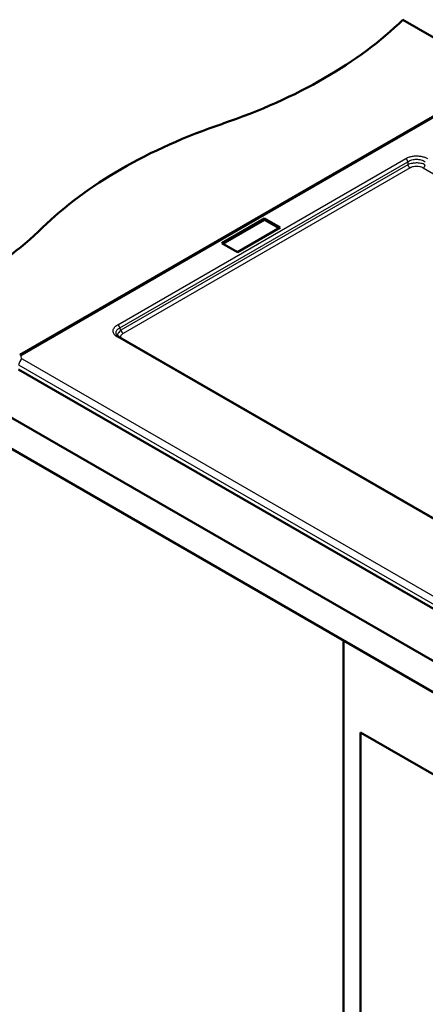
# Model space of a CAD drawing. Header units: millimetres. Extents: x 0 to 2100, y 0 to 2970.
# Tile 3 of 8: x 701 to 1019, y 1315 to 2088. Entities that reach past the tile are written whole.
import ezdxf

# ---------------------------------------------------------------- set-up
doc = ezdxf.new("R2010")
doc.units = ezdxf.units.MM
doc.header["$LTSCALE"] = 10
doc.layers.add('Visible Edges(ISO)', color=7, linetype='Continuous', lineweight=50)
doc.layers.add('Visible Tangent Edges(ISO)', color=7, linetype='Continuous', lineweight=25)

msp = doc.modelspace()

# ---------------------------------------------------------------- linework, layer by layer
at = {"layer": 'Visible Edges(ISO)'}
for p, q in [((1001.52, 2088.25), (1314.05, 1907.81)), ((700.77, 1825.1), (1043.01, 2022.69)), ((859.48, 1912.68), (892.96, 1932.02)), ((860.31, 1912.2), (892.96, 1931.05)), ((892.96, 1932.02), (892.96, 1931.05)), ((892.96, 1932.02), (905.12, 1924.99)), ((892.96, 1931.05), (904.29, 1924.51)), ((905.12, 1924.99), (871.64, 1905.66)), ((871.64, 1905.66), (859.48, 1912.68)), ((577.26, 1843.3), (1425.79, 1353.4)), ((1090.2, 1659.28), (778.94, 1838.99)), ((1425.79, 1328.91), (577.26, 1818.81)), ((1374.32, 1424.12), (699.74, 1813.59)), ((954.85, 1600.8), (954.85, 995.78)), ((968.29, 1528.54), (1365.68, 1299.11)), ((968.29, 1003.54), (968.29, 1528.54))]:
    msp.add_line(p, q, dxfattribs=at)
for centre, start_param, end_param in [((656.95, 2205.54), 2.103514, 2.608875), ((1063.25, 1807.66), 5.245107, 5.750467), ((374.11, 2042.24), 2.103514, 2.608875)]:
    msp.add_ellipse(centre, major_axis=(-400, 0), ratio=0.57735, start_param=start_param, end_param=end_param, dxfattribs=at)
msp.add_open_spline([(776.75, 1841.05), (776.75, 1841.05), (776.75, 1841.05), (776.75, 1841.05)], degree=3, dxfattribs=at)
msp.add_open_spline([(776.75, 1841.05), (776.93, 1840.67), (777.3, 1840.19), (778.19, 1839.46), (778.54, 1839.22), (778.94, 1838.99)], degree=3, knots=[0, 0, 0, 0, 0.3612003, 0.3612003, 0.5455383, 0.5455383, 0.5455383, 0.5455383], dxfattribs=at)
at = {"layer": 'Visible Tangent Edges(ISO)'}
for p, q in [((1045.01, 2022.49), (702.77, 1824.9)), ((777.69, 1848.73), (1003.74, 1979.24)), ((779.39, 1846.23), (1005.45, 1976.74)), ((1005.45, 1974.33), (780.27, 1844.33)), ((1007.14, 1971.84), (781.97, 1841.84)), ((1005.45, 1976.74), (1005.45, 1974.33)), ((1327.86, 1788.56), (1017.38, 1971.78)), ((780.27, 1844.33), (779.39, 1846.23)), ((1088.95, 1659.16), (777.69, 1838.87)), ((699.95, 1817.2), (1374.53, 1427.73)), ((702.77, 1821.87), (1377.35, 1432.4))]:
    msp.add_line(p, q, dxfattribs=at)
for centre, major_axis, ratio, start_param, end_param in [((1003.74, 1977.2), (1.25, -2.17), 0.57735, 1.047198, 2.356193), ((1007.15, 1973.87), (-1.25, 2.17), 0.57735, 1.047198, 2.347498), ((1017.4, 1973.81), (-1.27, -2.15), 0.573652, 0.790866, 2.099873), ((777.69, 1846.68), (1.25, -2.17), 0.57735, 1.047198, 2.356193), ((781.98, 1843.87), (-1.25, 2.17), 0.57735, 1.047198, 2.347498), ((777.69, 1836.83), (1.25, 2.17), 0.57735, 0, 0.785398), ((702.77, 1821.63), (-2, 3.46), 0.57735, 5.497788, 6.283185), ((702.77, 1818.6), (-2, -3.46), 0.57735, 3.926991, 5.427974)]:
    msp.add_ellipse(centre, major_axis=major_axis, ratio=ratio, start_param=start_param, end_param=end_param, dxfattribs=at)
for points, knots in [([(1003.74, 1979.24), (1004.62, 1979.74), (1005.6, 1980.17), (1006.73, 1980.52), (1007.05, 1980.61), (1007.38, 1980.71), (1007.73, 1980.79), (1008.57, 1980.99), (1009.49, 1981.15), (1010.52, 1981.24), (1011.01, 1981.28), (1011.51, 1981.31), (1012.03, 1981.32), (1013.03, 1981.33), (1014.1, 1981.27), (1015.28, 1981.09), (1015.69, 1981.03), (1016.09, 1980.96), (1016.5, 1980.86), (1017.01, 1980.75), (1017.52, 1980.62), (1018.06, 1980.44), (1018.31, 1980.36), (1018.56, 1980.27), (1018.81, 1980.18), (1019.51, 1979.91), (1020.19, 1979.6), (1020.82, 1979.24)], [0, 0, 0, 0, 0.25, 0.25, 0.25, 0.321787, 0.321787, 0.321787, 0.5, 0.5, 0.5, 0.585676, 0.585676, 0.585676, 0.75, 0.75, 0.75, 0.805964, 0.805964, 0.805964, 0.875, 0.875, 0.875, 0.907607, 0.907607, 0.907607, 1, 1, 1, 1]), ([(1005.45, 1976.74), (1006.36, 1977.34), (1007.45, 1977.83), (1009.73, 1978.47), (1010.9, 1978.63), (1013.3, 1978.67), (1014.52, 1978.52), (1016.3, 1978.07), (1016.92, 1977.86), (1018.08, 1977.35), (1018.62, 1977.06), (1019.11, 1976.74)], [0, 0, 0, 0, 0.25425, 0.25425, 0.487156, 0.487156, 0.727107, 0.727107, 0.863753, 0.863753, 1, 1, 1, 1]), ([(1019.11, 1974.27), (1018.1, 1974.77), (1016.88, 1975.17), (1014.42, 1975.64), (1013.21, 1975.74), (1010.97, 1975.72), (1009.93, 1975.62), (1008.29, 1975.32), (1007.66, 1975.17), (1006.49, 1974.79), (1005.94, 1974.58), (1005.45, 1974.33)], [0, 0, 0, 0, 0.281058, 0.281058, 0.517691, 0.517691, 0.723999, 0.723999, 0.861778, 0.861778, 1, 1, 1, 1]), ([(1017.38, 1971.78), (1016.63, 1972.22), (1015.72, 1972.58), (1014.71, 1972.8), (1013.95, 1972.97), (1013.14, 1973.06), (1012.33, 1973.07), (1012.24, 1973.07), (1012.15, 1973.07), (1012.06, 1973.07), (1011.28, 1973.06), (1010.5, 1972.98), (1009.76, 1972.82), (1009.27, 1972.72), (1008.8, 1972.58), (1008.36, 1972.41), (1008.08, 1972.31), (1007.81, 1972.19), (1007.55, 1972.06), (1007.41, 1971.99), (1007.27, 1971.92), (1007.14, 1971.84)], [0, 0, 0, 0, 0.284979, 0.284979, 0.284979, 0.5, 0.5, 0.5, 0.523022, 0.523022, 0.523022, 0.728065, 0.728065, 0.728065, 0.864019, 0.864019, 0.864019, 0.951971, 0.951971, 0.951971, 1, 1, 1, 1]), ([(777.69, 1838.87), (776.85, 1839.35), (776.12, 1839.92), (775.6, 1840.46), (775.37, 1840.69), (775.17, 1840.93), (775, 1841.17), (774.35, 1842.07), (774.11, 1842.89), (774.08, 1843.65), (774.05, 1844.58), (774.33, 1845.38), (774.79, 1846.11), (774.82, 1846.15), (774.84, 1846.19), (774.87, 1846.23), (775.05, 1846.5), (775.25, 1846.76), (775.47, 1847), (775.65, 1847.19), (775.84, 1847.38), (776.05, 1847.57), (776.53, 1847.99), (777.08, 1848.37), (777.69, 1848.73)], [0, 0, 0, 0, 0.125, 0.125, 0.125, 0.179292, 0.179292, 0.179292, 0.387744, 0.387744, 0.387744, 0.641708, 0.641708, 0.641708, 0.655826, 0.655826, 0.655826, 0.75, 0.75, 0.75, 0.825982, 0.825982, 0.825982, 1, 1, 1, 1]), ([(776.75, 1841.05), (776.55, 1841.49), (776.44, 1841.93), (776.4, 1843.07), (776.62, 1843.76), (777.32, 1844.74), (777.65, 1845.08), (778.44, 1845.7), (778.89, 1845.98), (779.39, 1846.23)], [0.338437, 0.338437, 0.338437, 0.338437, 0.4871562, 0.4871562, 0.7271074, 0.7271074, 0.8637527, 0.8637527, 1, 1, 1, 1]), ([(780.27, 1844.33), (779.3, 1843.68), (778.53, 1842.92), (777.66, 1841.44), (777.46, 1840.74), (777.49, 1840.06)], [0, 0, 0, 0, 0.2811226, 0.2811226, 0.5127888, 0.5127888, 0.5127888, 0.5127888]), ([(781.97, 1841.84), (781.21, 1841.4), (780.61, 1840.87), (780.24, 1840.29), (780.04, 1839.96), (779.9, 1839.62), (779.84, 1839.27), (779.82, 1839.12), (779.81, 1838.98), (779.81, 1838.83), (779.81, 1838.8), (779.81, 1838.77), (779.81, 1838.75), (779.82, 1838.65), (779.83, 1838.56), (779.85, 1838.46)], [0, 0, 0, 0, 0.2765404, 0.2765404, 0.2765404, 0.4329183, 0.4329183, 0.4329183, 0.5, 0.5, 0.5, 0.5125571, 0.5125571, 0.5125571, 0.555134, 0.555134, 0.555134, 0.555134]), ([(702.77, 1824.9), (702.19, 1824.57), (701.76, 1824.07), (701.69, 1823.53), (701.69, 1823.48), (701.68, 1823.43), (701.68, 1823.38), (701.68, 1822.79), (702.14, 1822.23), (702.77, 1821.87)], [0, 0, 0, 0, 0.457619, 0.457619, 0.457619, 0.5, 0.5, 0.5, 1, 1, 1, 1])]:
    msp.add_open_spline(points, degree=3, knots=knots, dxfattribs=at)

doc.saveas('drawing.dxf')
